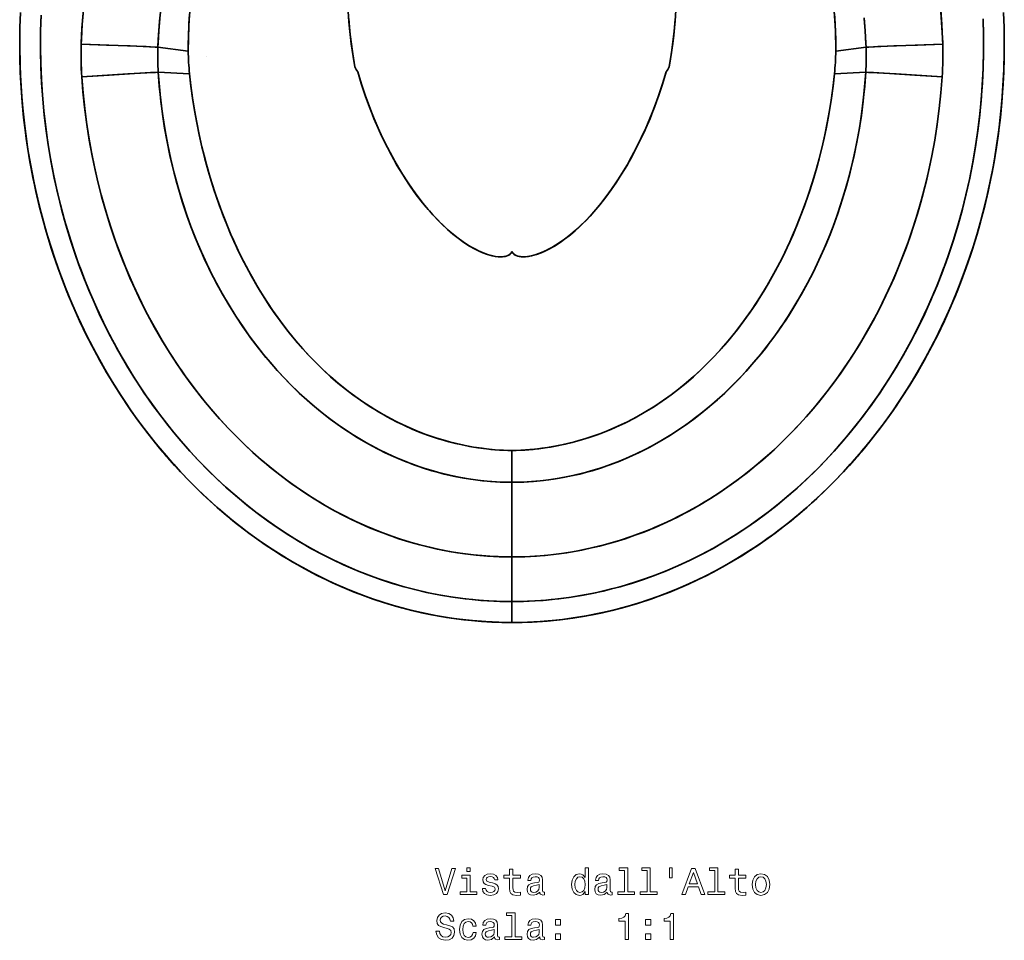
# Model space of a CAD drawing. Extents: x 405 to 1701, y 24 to 1432.
# Tile 1 of 7: x 405 to 784, y 24 to 378. Entities that reach past the tile are written whole.
import ezdxf

# ---------------------------------------------------------------- set-up
doc = ezdxf.new("R2010")
doc.units = 0

msp = doc.modelspace()

# ---------------------------------------------------------------- linework, layer by layer
at = {"color": 7, "lineweight": 35, "ltscale": 0.293457}
for p, q in [((469.97, 365.58), (458.32, 367.02)), ((469.97, 365.58), (458.32, 367.02)), ((719.05, 365.58), (730.7, 367.02)), ((719.05, 365.58), (730.7, 367.02))]:
    msp.add_line(p, q, dxfattribs=at)
at = {"color": 7, "lineweight": 35, "ltscale": 0.000166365}
msp.add_line((476.93, 363.41), (476.92, 363.41), dxfattribs=at)
at = {"color": 7, "lineweight": 35, "ltscale": 0.30156}
for p, q in [((470.49, 356.83), (458.44, 357.4)), ((470.49, 356.83), (458.44, 357.4)), ((718.53, 356.83), (730.58, 357.4)), ((718.53, 356.83), (730.58, 357.4))]:
    msp.add_line(p, q, dxfattribs=at)
at = {"color": 7, "lineweight": 35, "ltscale": 3.68192e-05}
for p, q in [((535.17, 357.6), (535.18, 357.6)), ((535.17, 357.6), (535.18, 357.6)), ((653.85, 357.6), (653.85, 357.6)), ((653.85, 357.6), (653.85, 357.6))]:
    msp.add_line(p, q, dxfattribs=at)
at = {"color": 7, "lineweight": 35, "ltscale": 0.000292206}
msp.add_line((594.51, 288.55), (594.51, 288.56), dxfattribs=at)
at = {"color": 7, "lineweight": 35, "ltscale": 0.000253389}
msp.add_line((612.17, 291.45), (612.18, 291.45), dxfattribs=at)
at = {"color": 7, "lineweight": 35, "ltscale": 0.30448}
msp.add_line((594.51, 199.77), (594.51, 211.95), dxfattribs=at)
msp.add_line((594.51, 199.77), (594.51, 211.95), dxfattribs=at)
at = {"color": 7, "lineweight": 35}
msp.add_line((594.51, 171.07), (594.51, 199.77), dxfattribs=at)
msp.add_line((594.51, 171.07), (594.51, 199.77), dxfattribs=at)
at = {"color": 7, "lineweight": 35, "ltscale": 0.429147}
for p, q in [((594.51, 171.07), (594.51, 153.9)), ((594.51, 153.9), (594.51, 171.07))]:
    msp.add_line(p, q, dxfattribs=at)
at = {"color": 7, "lineweight": 35, "ltscale": 0.201811}
msp.add_line((594.51, 145.83), (594.51, 153.9), dxfattribs=at)
msp.add_line((594.51, 145.83), (594.51, 153.9), dxfattribs=at)
at = {"color": 7, "lineweight": 35}
for points in [[(719.05, 365.58), (719.02, 369.39), (718.89, 373.6), (718.72, 377.17), (718.33, 382.74)], [(405.42, 380.35), (405.22, 374.59), (405.14, 368.82), (405.18, 363.05), (405.36, 357.29), (405.66, 351.53), (406.09, 345.78), (406.65, 340.04), (407.34, 334.31), (408.15, 328.61), (409.09, 322.92), (410.16, 317.25), (411.35, 311.61), (412.68, 306), (414.13, 300.42), (415.71, 294.87), (417.42, 289.37), (419.25, 283.9), (421.21, 278.48), (423.31, 273.1), (425.53, 267.77), (427.88, 262.5), (430.35, 257.28), (432.96, 252.13), (435.69, 247.04), (438.56, 242.01), (441.55, 237.06), (444.66, 232.19), (447.91, 227.4), (451.28, 222.69), (454.78, 218.08), (458.4, 213.56), (460.26, 211.33), (462.15, 209.14), (464.72, 206.25), (467.34, 203.41), (470.01, 200.61), (472.74, 197.87), (475.52, 195.19), (478.36, 192.55), (481.24, 189.97), (484.18, 187.45), (487.16, 184.99), (490.2, 182.59), (493.29, 180.25), (496.42, 177.97), (499.6, 175.76), (502.83, 173.62), (506.1, 171.54), (509.42, 169.53), (512.78, 167.6), (516.18, 165.74), (519.62, 163.95), (523.11, 162.24), (526.63, 160.6), (530.18, 159.05), (533.78, 157.57), (537.4, 156.18), (541.06, 154.87), (544.74, 153.64), (548.46, 152.5), (552.2, 151.45), (555.97, 150.48), (559.75, 149.6), (563.56, 148.82), (567.39, 148.12), (571.23, 147.51), (575.09, 147), (578.96, 146.58), (582.84, 146.25), (586.73, 146.02), (590.62, 145.88), (594.51, 145.83)], [(413.38, 379.33), (413.19, 373.19), (413.14, 367.05), (413.24, 360.91), (413.49, 354.77), (413.89, 348.64), (414.44, 342.52), (415.14, 336.42), (415.99, 330.34), (416.99, 324.28), (418.13, 318.25), (419.43, 312.25), (420.84, 306.4), (422.4, 300.59), (424.11, 294.81), (425.95, 289.09), (427.95, 283.41), (430.08, 277.78), (432.36, 272.21), (434.78, 266.7), (437.35, 261.26), (438.69, 258.56), (440.06, 255.88), (441.47, 253.22), (442.91, 250.59), (444.89, 247.1), (446.94, 243.65), (449.04, 240.24), (452.21, 235.37), (453.85, 232.95), (455.52, 230.56), (457.2, 228.22), (458.92, 225.9), (461.58, 222.45), (464.3, 219.05), (467.1, 215.72), (469.97, 212.44), (473.41, 208.71), (476.94, 205.06), (480.56, 201.5), (484.28, 198.05), (488.1, 194.69), (492, 191.44), (495.98, 188.3), (500.06, 185.28), (504.08, 182.46), (508.17, 179.76), (512.33, 177.18), (516.57, 174.72), (520.88, 172.37), (525.25, 170.16), (529.68, 168.07), (534.18, 166.12), (538.73, 164.3), (543.33, 162.62), (547.99, 161.08), (552.52, 159.73), (557.08, 158.52), (561.68, 157.44), (566.32, 156.51), (570.97, 155.72), (575.66, 155.06), (580.35, 154.56), (585.06, 154.19), (589.79, 153.97), (594.51, 153.9)], [(429.62, 381.43), (429.18, 375.8), (428.88, 370.17), (428.81, 368.22)], [(428.81, 368.22), (428.83, 368.68), (429.1, 374.4), (429.5, 380.1)], [(459.25, 380.5), (458.92, 377), (458.66, 373.49), (458.45, 369.97), (458.32, 367.02)], [(470.54, 380.78), (470.32, 377.53), (470.19, 375.1), (470.06, 371.69), (469.98, 367.83), (469.97, 365.58)], [(531.55, 380.82), (531.81, 376.93), (532.16, 373), (532.61, 369.05), (533.24, 364.49), (534.08, 359.48)], [(783.6, 380.35), (783.8, 374.59), (783.88, 368.82), (783.84, 363.05), (783.66, 357.29), (783.36, 351.53), (782.93, 345.78), (782.37, 340.04), (781.68, 334.31), (780.87, 328.61), (779.93, 322.92), (778.86, 317.25), (777.67, 311.61), (776.34, 306), (774.89, 300.42), (773.31, 294.87), (771.61, 289.37), (769.77, 283.9), (767.81, 278.48), (765.71, 273.1), (763.49, 267.77), (761.15, 262.5), (758.67, 257.28), (756.06, 252.13), (753.33, 247.04), (750.47, 242.01), (747.48, 237.06), (744.36, 232.19), (741.11, 227.4), (737.74, 222.69), (734.24, 218.08), (730.62, 213.56), (728.76, 211.33), (726.87, 209.14), (724.3, 206.25), (721.68, 203.41), (719.01, 200.61), (716.28, 197.87), (713.5, 195.19), (710.66, 192.55), (707.78, 189.97), (704.84, 187.45), (701.86, 184.99), (698.82, 182.59), (695.73, 180.25), (692.6, 177.97), (689.42, 175.76), (686.19, 173.62), (682.92, 171.54), (679.6, 169.53), (676.24, 167.6), (672.84, 165.74), (669.4, 163.95), (665.91, 162.24), (662.4, 160.6), (658.84, 159.05), (655.25, 157.57), (651.62, 156.18), (647.96, 154.87), (644.28, 153.64), (640.56, 152.5), (636.82, 151.45), (633.05, 150.48), (629.27, 149.6), (625.46, 148.82), (621.63, 148.12), (617.79, 147.51), (613.93, 147), (610.06, 146.58), (606.18, 146.25), (602.3, 146.02), (598.4, 145.88), (594.51, 145.83)], [(654.94, 359.48), (655.06, 360.17), (655.85, 364.96), (656.41, 369.05), (656.88, 373.12), (657.23, 377.16), (657.49, 381.16)], [(718.54, 380.05), (718.78, 376.01), (718.93, 372.5), (719.05, 367.15), (719.05, 365.58)], [(759.41, 381.43), (759.84, 375.8), (760.14, 370.17), (760.21, 368.22)], [(759.49, 380.46), (759.91, 374.59), (760.19, 368.71), (760.21, 368.22)], [(594.51, 153.9), (591.55, 153.93), (588.58, 154.02), (585.55, 154.16), (582.53, 154.37), (579.5, 154.64), (576.49, 154.96), (571.76, 155.6), (567.05, 156.38), (562.36, 157.3), (557.71, 158.36), (553.09, 159.57), (548.51, 160.91), (543.98, 162.4), (539.48, 164.01), (535.04, 165.76), (530.49, 167.71), (525.99, 169.8), (521.56, 172.02), (517.19, 174.37), (512.9, 176.84), (508.68, 179.44), (504.53, 182.16), (500.46, 184.99), (496.47, 187.94), (492.5, 191.03), (488.63, 194.24), (484.84, 197.55), (481.14, 200.96), (477.53, 204.47), (474.01, 208.07), (470.59, 211.76), (467.26, 215.53), (464.44, 218.89), (461.69, 222.3), (459.01, 225.78), (456.41, 229.31), (454.73, 231.68), (453.07, 234.08), (451.44, 236.52), (449.84, 238.98), (446.76, 243.95), (443.81, 248.99), (440.99, 254.12), (438.31, 259.32), (435.76, 264.58), (433.35, 269.91), (431.74, 273.68), (430.2, 277.47), (428.73, 281.3), (427.67, 284.18), (426.64, 287.08), (424.7, 292.91), (422.92, 298.79), (421.28, 304.72), (419.79, 310.69), (418.46, 316.69), (417.27, 322.72), (416.23, 328.78), (415.34, 334.87), (414.6, 340.98), (414.02, 347.1), (413.58, 353.24), (413.29, 359.38), (413.15, 365.54), (413.16, 371.69), (413.33, 378.01)], [(459.02, 378.03), (458.65, 373.34), (458.38, 368.64), (458.32, 367.02)], [(469.97, 365.58), (470.03, 370.58), (470.2, 375.3), (470.39, 378.73)], [(534.08, 359.48), (533.41, 363.43), (532.7, 368.32), (532.14, 373.21), (531.72, 378.09)], [(594.51, 153.9), (597.47, 153.93), (600.44, 154.02), (603.47, 154.16), (606.49, 154.37), (609.52, 154.64), (612.53, 154.96), (617.27, 155.6), (621.97, 156.38), (626.66, 157.3), (631.31, 158.36), (635.93, 159.57), (640.51, 160.91), (645.04, 162.4), (649.54, 164.01), (653.98, 165.76), (658.53, 167.71), (663.03, 169.8), (667.46, 172.02), (671.83, 174.37), (676.12, 176.84), (680.35, 179.44), (684.49, 182.16), (688.56, 184.99), (692.55, 187.94), (696.52, 191.03), (700.39, 194.24), (704.18, 197.55), (707.88, 200.96), (711.49, 204.47), (715.01, 208.07), (718.43, 211.76), (721.76, 215.53), (724.58, 218.89), (727.33, 222.3), (730.01, 225.78), (732.61, 229.31), (734.29, 231.68), (735.95, 234.08), (737.58, 236.52), (739.18, 238.98), (742.26, 243.95), (745.21, 248.99), (748.03, 254.12), (750.71, 259.32), (753.26, 264.58), (755.67, 269.91), (757.28, 273.68), (758.82, 277.47), (760.29, 281.3), (761.36, 284.18), (762.38, 287.08), (764.32, 292.91), (766.1, 298.79), (767.74, 304.72), (769.23, 310.69), (770.57, 316.69), (771.75, 322.72), (772.79, 328.78), (773.68, 334.87), (774.42, 340.98), (775, 347.1), (775.44, 353.24), (775.73, 359.38), (775.87, 365.54), (775.86, 371.69), (775.69, 378.01)], [(594.51, 153.9), (598.93, 153.97), (603.35, 154.16), (607.75, 154.47), (612.15, 154.92), (616.53, 155.49), (620.9, 156.18), (625.24, 157), (629.56, 157.94), (632.83, 158.74), (636.08, 159.61), (639.31, 160.55), (641.73, 161.3), (644.13, 162.09), (648.89, 163.77), (653.6, 165.6), (658.24, 167.58), (662.83, 169.7), (665.16, 170.84), (667.46, 172.02), (672.03, 174.48), (676.51, 177.08), (680.92, 179.81), (685.24, 182.67), (689.48, 185.65), (693.63, 188.76), (697.69, 191.99), (701.66, 195.32), (705.53, 198.77), (709.31, 202.32), (712.99, 205.98), (716.5, 209.65), (719.91, 213.41), (723.22, 217.25), (726.44, 221.18), (729.56, 225.18), (732.58, 229.27), (735.5, 233.42), (737.7, 236.7), (739.84, 240.02), (741.92, 243.37), (743.44, 245.92), (744.92, 248.48), (747.79, 253.66), (750.52, 258.92), (753.1, 264.25), (754.38, 267.01), (755.62, 269.8), (756.83, 272.6), (758, 275.42), (760.22, 281.1), (762.3, 286.84), (764.23, 292.63), (766.01, 298.46), (767.64, 304.34), (769.13, 310.26), (770.46, 316.21), (771.66, 322.19), (772.7, 328.2), (773.59, 334.24), (774.34, 340.3), (774.94, 346.37), (775.4, 352.45), (775.71, 358.79), (775.87, 365.14), (775.86, 371.49), (775.7, 377.83)], [(657.28, 377.73), (657.03, 374.69), (656.71, 371.59), (656.34, 368.5), (655.74, 364.21), (654.94, 359.48)], [(730.7, 367.02), (730.65, 368.33), (730.38, 373.32), (729.98, 378.3)], [(730.01, 378.03), (730.37, 373.34), (730.64, 368.64), (730.7, 367.02)], [(594.51, 145.86), (589.46, 145.94), (584.42, 146.18), (579.38, 146.57), (574.37, 147.12), (569.37, 147.83), (564.4, 148.69), (559.45, 149.7), (554.54, 150.87), (549.67, 152.18), (544.84, 153.64), (540.06, 155.25), (535.33, 157), (532.36, 158.17), (529.42, 159.4), (525.52, 161.14), (521.64, 162.98), (517.81, 164.91), (514.01, 166.95), (510.24, 169.08), (505.72, 171.81), (501.27, 174.68), (496.91, 177.66), (492.64, 180.77), (488.47, 183.98), (485.01, 186.8), (481.62, 189.68), (478.31, 192.63), (475.83, 194.94), (473.38, 197.29), (470.3, 200.36), (467.29, 203.5), (464.33, 206.72), (461.44, 210), (458.92, 212.98), (456.46, 216), (454.04, 219.08), (452.26, 221.43), (450.51, 223.79), (447.16, 228.54), (443.93, 233.38), (440.82, 238.29), (437.85, 243.28), (435.02, 248.33), (432.42, 253.24), (429.94, 258.19), (427.6, 263.18), (425.37, 268.21), (423.92, 271.67), (422.53, 275.14), (420.57, 280.3), (418.75, 285.43), (417.07, 290.54), (415.34, 296.25), (413.73, 302.01), (412.49, 306.91), (411.32, 311.89), (410.25, 316.95), (409.59, 320.37), (408.57, 326.17), (407.68, 331.99), (406.93, 337.81), (406.32, 343.64), (405.83, 349.45), (405.48, 355.25), (405.26, 361.04), (405.17, 366.82), (405.18, 370.76)], [(594.51, 145.86), (591.46, 145.89), (588.41, 145.97), (585.3, 146.12), (582.2, 146.33), (579.1, 146.6), (576, 146.92), (571.15, 147.56), (566.32, 148.34), (561.52, 149.26), (556.75, 150.33), (552.01, 151.53), (547.31, 152.88), (542.65, 154.36), (538.04, 155.98), (533.47, 157.72), (528.65, 159.74), (523.89, 161.9), (519.2, 164.2), (514.57, 166.64), (510.03, 169.21), (505.56, 171.91), (501.17, 174.74), (496.86, 177.7), (492.64, 180.77), (488.5, 183.96), (484.72, 187.04), (481.01, 190.21), (477.39, 193.48), (473.85, 196.84), (470.39, 200.28), (467.01, 203.8), (464.37, 206.67), (461.79, 209.6), (459.26, 212.57), (457.41, 214.82), (455.59, 217.09), (453.79, 219.41), (452.02, 221.76), (448.58, 226.49), (445.28, 231.32), (442.1, 236.23), (439.06, 241.22), (436.14, 246.29), (433.36, 251.42), (430.71, 256.63), (428.19, 261.9), (425.96, 266.85), (423.84, 271.86), (421.84, 276.91), (419.95, 282), (418.18, 287.14), (416.52, 292.31), (414.97, 297.51), (413.35, 303.48), (411.87, 309.48), (410.54, 315.51), (409.36, 321.58), (408.33, 327.67), (407.44, 333.78), (406.7, 339.92), (406.1, 346.07), (405.65, 352.23), (405.35, 358.4), (405.19, 364.58), (405.18, 370.76)], [(428.81, 368.22), (438.48, 367.89), (447.58, 367.54), (455.01, 367.21), (457.53, 367.07), (458.32, 367.02)], [(428.81, 368.22), (446.55, 367.58), (453.83, 367.27), (457.29, 367.09), (458.32, 367.02)], [(783.84, 370.91), (783.83, 364.85), (783.69, 358.78), (783.4, 352.7), (782.97, 346.6), (782.39, 340.49), (781.66, 334.37), (780.93, 329.2), (780.1, 324.04), (779.16, 318.9), (778.11, 313.78), (777.04, 309.02), (775.89, 304.33), (774.67, 299.74), (773.38, 295.19), (771.99, 290.67), (770.51, 286.15), (768.62, 280.76), (766.57, 275.35), (765.26, 272.07), (763.15, 267.05), (760.92, 262.09), (758.59, 257.18), (756.14, 252.34), (753.58, 247.56), (750.92, 242.84), (748.14, 238.2), (745.25, 233.62), (742.23, 229.07), (739.09, 224.59), (735.83, 220.19), (732.46, 215.87), (728.97, 211.64), (725.37, 207.48), (721.66, 203.43), (718.42, 200.06), (715.11, 196.77), (711.75, 193.59), (709.67, 191.69), (707.56, 189.82), (705.43, 187.99), (703.27, 186.18), (700.33, 183.81), (697.33, 181.48), (694.28, 179.22), (689.95, 176.16), (685.54, 173.23), (681.04, 170.42), (676.47, 167.76), (671.83, 165.24), (668.01, 163.29), (664.16, 161.44), (660.27, 159.7), (656.35, 158.05), (652.37, 156.49), (647.6, 154.78), (642.78, 153.2), (637.92, 151.78), (633.01, 150.5), (628.06, 149.38), (623.08, 148.4), (618.08, 147.59), (613.05, 146.93), (608, 146.42), (602.93, 146.08), (597.86, 145.89), (594.51, 145.86)], [(594.51, 145.86), (597.56, 145.89), (600.61, 145.97), (603.72, 146.12), (606.82, 146.33), (609.92, 146.6), (613.02, 146.92), (617.87, 147.56), (622.7, 148.34), (627.5, 149.26), (632.27, 150.33), (637.01, 151.53), (641.71, 152.88), (646.37, 154.36), (650.98, 155.98), (655.55, 157.72), (660.37, 159.74), (665.13, 161.9), (669.82, 164.2), (674.45, 166.64), (678.99, 169.21), (683.46, 171.91), (687.85, 174.74), (692.16, 177.7), (696.38, 180.77), (700.52, 183.96), (704.3, 187.04), (708.01, 190.21), (711.63, 193.48), (715.17, 196.84), (718.63, 200.28), (722.01, 203.8), (724.65, 206.67), (727.23, 209.6), (729.76, 212.57), (731.61, 214.82), (733.43, 217.09), (735.23, 219.41), (737.01, 221.76), (740.44, 226.49), (743.74, 231.32), (746.92, 236.23), (749.96, 241.22), (752.88, 246.29), (755.66, 251.42), (758.31, 256.63), (760.83, 261.9), (763.06, 266.85), (765.18, 271.86), (767.18, 276.91), (769.07, 282), (770.84, 287.14), (772.5, 292.31), (774.05, 297.51), (775.68, 303.49), (777.15, 309.5), (778.48, 315.55), (779.67, 321.62), (780.7, 327.73), (781.59, 333.85), (782.33, 340), (782.93, 346.16), (783.38, 352.34), (783.68, 358.52), (783.83, 364.71), (783.84, 370.9)], [(760.21, 368.22), (742.47, 367.58), (735.19, 367.27), (731.74, 367.09), (730.7, 367.02)], [(760.21, 368.22), (750.55, 367.89), (741.44, 367.54), (734.01, 367.21), (731.49, 367.07), (730.7, 367.02)], [(429.02, 355.67), (446.69, 356.79), (454, 357.2), (457.4, 357.37), (458.44, 357.4)], [(429.02, 355.67), (439.57, 356.35), (449.34, 356.95), (455.47, 357.28), (458.44, 357.4)], [(458.44, 357.4), (458.84, 352.02), (459.39, 346.66), (460.06, 341.31), (460.88, 335.98), (461.84, 330.68), (462.93, 325.41), (464.16, 320.17), (465.33, 315.69), (466.6, 311.25), (467.97, 306.83), (469.44, 302.45), (471.02, 298.1), (472.68, 293.86), (474.42, 289.68), (476.44, 285.18), (478.57, 280.74), (480.82, 276.36), (483.19, 272.05), (485.67, 267.81), (488.26, 263.65), (490.97, 259.58), (493.8, 255.58), (496.32, 252.22), (498.9, 248.95), (501.55, 245.78), (504.22, 242.74), (506.97, 239.78), (509.8, 236.89), (512.69, 234.09), (515.58, 231.45), (518.53, 228.89), (521.55, 226.42), (524.58, 224.08), (527.67, 221.83), (529.57, 220.51), (531.48, 219.23), (533.39, 218.01), (535.31, 216.82), (537.93, 215.27), (540.59, 213.79), (543.28, 212.38), (546.54, 210.77), (549.86, 209.26), (553.21, 207.86), (556.6, 206.56), (560.03, 205.37), (563.68, 204.23), (567.37, 203.22), (571.09, 202.33), (574.84, 201.57), (578.61, 200.95), (582.39, 200.45), (586.19, 200.09), (589.99, 199.87), (593.8, 199.78), (594.51, 199.77)], [(458.44, 357.4), (458.86, 351.78), (459.44, 346.19), (460.16, 340.61), (461.04, 335.05), (462.06, 329.52), (463.24, 324.02), (464.57, 318.56), (466.04, 313.13), (466.85, 310.42), (467.69, 307.71), (468.55, 305.05), (469.46, 302.4), (471.02, 298.1), (473.02, 293.01), (474.64, 289.19), (476.13, 285.86), (478.3, 281.28), (480.61, 276.77), (483.03, 272.33), (485.58, 267.96), (488.25, 263.68), (491.04, 259.48), (493.96, 255.36), (497, 251.34), (499.86, 247.79), (501.08, 246.33), (503.76, 243.26), (506.52, 240.26), (509.35, 237.34), (512.27, 234.5), (515.75, 231.3), (517.78, 229.53), (520.85, 226.99), (523.86, 224.62), (527.25, 222.12), (529.41, 220.62), (531.6, 219.15), (534.73, 217.17), (538.26, 215.09), (541.84, 213.12), (545.5, 211.27), (549.2, 209.55), (552.97, 207.95), (556.78, 206.49), (560.64, 205.17), (564.54, 203.98), (568.48, 202.94), (572.46, 202.04), (575.99, 201.37), (579.55, 200.81), (583.12, 200.38), (586.7, 200.06), (590.29, 199.86), (593.88, 199.77), (594.51, 199.77)], [(594.51, 211.95), (591.22, 212.06), (587.94, 212.28), (584.67, 212.61), (581.41, 213.04), (578.18, 213.58), (575.49, 214.11), (572.83, 214.71), (570.18, 215.38), (568.21, 215.93), (566.25, 216.51), (564.3, 217.14), (562.36, 217.81), (559.23, 218.97), (556.14, 220.23), (553.1, 221.59), (549.7, 223.24), (546.37, 225), (543.11, 226.87), (539.91, 228.84), (536.79, 230.91), (533.89, 232.97), (531.61, 234.68), (528.31, 237.31), (527.72, 237.8), (524.65, 240.46), (521.66, 243.2), (518.77, 246.04), (515.96, 248.95), (514.05, 251.05), (511.84, 253.57), (509.7, 256.14), (507.92, 258.38), (505.31, 261.81), (502.81, 265.31), (501.12, 267.8), (498.74, 271.48), (496.47, 275.21), (494.29, 279), (492.21, 282.85), (490.23, 286.74), (488.82, 289.66), (487.47, 292.6), (486.27, 295.32), (484.78, 298.88), (483.55, 301.97), (481.7, 306.93), (479.99, 311.92), (478.41, 316.93), (476.97, 321.97), (476.07, 325.38), (475.23, 328.79), (474.17, 333.45), (473.22, 338.12), (472.38, 342.82), (471.64, 347.54), (471, 352.26), (470.49, 356.83)], [(470.49, 356.83), (471.02, 352.12), (471.66, 347.41), (472.4, 342.71), (473.24, 338.02), (474.19, 333.37), (475.24, 328.74), (476.39, 324.13), (477.65, 319.53), (479.02, 314.95), (480.46, 310.49), (482, 306.1), (483.61, 301.8), (485.31, 297.57), (486.4, 295.02), (487.52, 292.48), (488.67, 289.99), (489.85, 287.52), (491.5, 284.21), (493.23, 280.94), (495.02, 277.7), (496.33, 275.44), (497.67, 273.2), (499.04, 271.01), (500.44, 268.83), (502.38, 265.94), (504.38, 263.09), (506.46, 260.28), (508.88, 257.16), (511.39, 254.11), (513.99, 251.11), (516.58, 248.3), (519.25, 245.55), (522.01, 242.88), (524.75, 240.36), (527.57, 237.92), (530.42, 235.61), (533.3, 233.41), (536.21, 231.32), (539.55, 229.08), (542.98, 226.95), (546.49, 224.93), (550.08, 223.05), (553.75, 221.29), (557.49, 219.67), (559.4, 218.9), (561.34, 218.18), (563.28, 217.49), (565.23, 216.84), (567.87, 216.03), (570.52, 215.29), (573.2, 214.62), (576.45, 213.91), (579.71, 213.31), (583, 212.82), (586.31, 212.43), (589.64, 212.16), (592.91, 211.99), (594.51, 211.95)], [(535.18, 357.6), (536.61, 352.87), (538.18, 348.18), (539.89, 343.52), (541.42, 339.69), (543.04, 335.9), (544.76, 332.15), (546.58, 328.47), (548.49, 324.85), (550.4, 321.46), (552.36, 318.21), (554.25, 315.27), (556.21, 312.41), (558.23, 309.63), (560.31, 306.96), (562.23, 304.65), (564.19, 302.43), (566.2, 300.32), (568.1, 298.45), (570.02, 296.68), (571.88, 295.1), (573.76, 293.62), (575.99, 292.02), (578.22, 290.59), (580.41, 289.36), (581.88, 288.64), (583.32, 288.02), (585.04, 287.39), (586.68, 286.92), (588.21, 286.62), (589.65, 286.47), (590.31, 286.46), (590.92, 286.49), (591.67, 286.58), (592.32, 286.74), (592.89, 286.94), (593.5, 287.28), (593.96, 287.67), (594.29, 288.11), (594.51, 288.55)], [(535.18, 357.6), (536.55, 353.06), (538.06, 348.52), (539.71, 343.99), (541.51, 339.48), (543.45, 335), (544.47, 332.77), (545.54, 330.55), (547.22, 327.22), (549, 323.92), (551.2, 320.12), (553.4, 316.57), (555.39, 313.57), (557.71, 310.33), (560.14, 307.16), (561.42, 305.61), (562.72, 304.08), (564.05, 302.59), (565.41, 301.13), (567.56, 298.97), (569.69, 296.98), (571.8, 295.16), (573.74, 293.63), (575.73, 292.19), (577.78, 290.86), (579.88, 289.64), (581.67, 288.74), (583.48, 287.95), (585.09, 287.37), (585.98, 287.1), (586.86, 286.88), (588.02, 286.64), (589.14, 286.5), (590.2, 286.46), (591.34, 286.53), (591.86, 286.62), (592.33, 286.74), (592.9, 286.95), (593.38, 287.21), (593.78, 287.5), (594.02, 287.75), (594.22, 288.01), (594.51, 288.55)], [(653.85, 357.6), (652.42, 352.87), (650.84, 348.18), (649.13, 343.52), (647.6, 339.69), (645.98, 335.9), (644.26, 332.15), (642.44, 328.47), (640.53, 324.85), (638.62, 321.46), (636.66, 318.21), (634.77, 315.27), (632.81, 312.41), (630.79, 309.63), (628.71, 306.96), (626.79, 304.65), (624.83, 302.43), (622.82, 300.32), (620.92, 298.45), (619, 296.68), (617.14, 295.1), (615.26, 293.62), (613.03, 292.02), (610.8, 290.59), (608.61, 289.36), (607.14, 288.64), (605.7, 288.02), (603.98, 287.39), (602.34, 286.92), (600.81, 286.62), (599.37, 286.47), (598.71, 286.46), (598.1, 286.49), (597.35, 286.58), (596.7, 286.74), (596.13, 286.94), (595.52, 287.28), (595.06, 287.67), (594.73, 288.11), (594.51, 288.55)], [(594.51, 288.55), (594.8, 288), (595.01, 287.74), (595.26, 287.49), (595.66, 287.19), (596.16, 286.93), (596.74, 286.73), (597.23, 286.61), (597.77, 286.52), (598.38, 286.47), (599.03, 286.46), (599.76, 286.49), (600.51, 286.57), (602.02, 286.85), (602.94, 287.07), (603.86, 287.35), (604.89, 287.7), (605.92, 288.11), (607.06, 288.6), (608.19, 289.15), (609.41, 289.79), (610.62, 290.49), (611.94, 291.3), (613.23, 292.16), (615.13, 293.52), (616.97, 294.96), (618.76, 296.47), (620.22, 297.79), (621.64, 299.14), (623.11, 300.61), (624.54, 302.11), (626.01, 303.75), (628.34, 306.5), (630.56, 309.33), (632.68, 312.22), (634.71, 315.17), (636.82, 318.47), (638.89, 321.93), (640.07, 324.02), (641.55, 326.75), (643.7, 331), (645.71, 335.29), (647.58, 339.62), (649.31, 343.98), (650.91, 348.35), (652.45, 352.97), (653.85, 357.6)], [(594.51, 199.77), (598.58, 199.85), (601.96, 200.03), (605.33, 200.32), (608.68, 200.71), (612.68, 201.31), (616.65, 202.06), (620.59, 202.95), (624.5, 203.99), (628.37, 205.16), (632.19, 206.48), (635.97, 207.92), (639.71, 209.5), (643.38, 211.2), (647.28, 213.17), (651.11, 215.28), (654.86, 217.52), (658.53, 219.89), (662.13, 222.38), (665.16, 224.62), (667.21, 226.21), (669.22, 227.84), (671.38, 229.65), (673.5, 231.5), (676.35, 234.11), (679.13, 236.8), (681.84, 239.56), (684.48, 242.39), (687.56, 245.89), (690.32, 249.21), (691.96, 251.26), (693.54, 253.32), (695.09, 255.4), (696.6, 257.5), (698.08, 259.62), (699.53, 261.77), (700.95, 263.95), (703.68, 268.36), (706.29, 272.85), (708.76, 277.43), (711.11, 282.08), (713.32, 286.8), (715.19, 291.06), (716.84, 295.09), (718.54, 299.56), (719.81, 303.11), (721.55, 308.39), (723.14, 313.7), (724.58, 319.06), (725.88, 324.45), (727.03, 329.88), (728.03, 335.34), (728.89, 340.82), (729.6, 346.33), (730.16, 351.86), (730.58, 357.4)], [(730.58, 357.4), (730.18, 352.02), (729.64, 346.66), (728.96, 341.31), (728.14, 335.98), (727.18, 330.68), (726.09, 325.41), (724.86, 320.17), (723.69, 315.69), (722.43, 311.25), (721.05, 306.83), (719.58, 302.45), (718, 298.1), (716.34, 293.86), (714.6, 289.68), (712.58, 285.18), (710.45, 280.74), (708.2, 276.36), (705.84, 272.05), (703.35, 267.81), (700.76, 263.65), (698.05, 259.58), (695.22, 255.58), (692.7, 252.22), (690.12, 248.95), (687.47, 245.78), (684.8, 242.74), (682.05, 239.78), (679.22, 236.89), (676.33, 234.09), (673.44, 231.45), (670.49, 228.89), (667.47, 226.42), (664.44, 224.08), (661.35, 221.83), (659.45, 220.51), (657.54, 219.23), (655.63, 218.01), (653.71, 216.82), (651.09, 215.27), (648.43, 213.79), (645.75, 212.38), (642.48, 210.77), (639.17, 209.26), (635.81, 207.86), (632.42, 206.56), (629, 205.37), (625.34, 204.23), (621.65, 203.22), (617.93, 202.33), (614.18, 201.57), (610.41, 200.95), (606.63, 200.45), (602.83, 200.09), (599.03, 199.87), (595.22, 199.78), (594.51, 199.77)], [(718.53, 356.83), (718, 352.12), (717.37, 347.41), (716.62, 342.71), (715.78, 338.02), (714.83, 333.37), (713.78, 328.74), (712.63, 324.13), (711.37, 319.53), (710, 314.95), (708.56, 310.49), (707.02, 306.1), (705.41, 301.8), (703.71, 297.57), (702.62, 295.02), (701.5, 292.48), (700.35, 289.99), (699.17, 287.52), (697.52, 284.21), (695.79, 280.94), (694, 277.7), (692.69, 275.44), (691.35, 273.2), (689.98, 271.01), (688.58, 268.83), (686.64, 265.94), (684.64, 263.09), (682.56, 260.28), (680.14, 257.16), (677.63, 254.11), (675.03, 251.11), (672.44, 248.3), (669.77, 245.55), (667.02, 242.88), (664.27, 240.36), (661.45, 237.92), (658.6, 235.61), (655.72, 233.41), (652.81, 231.32), (649.47, 229.08), (646.04, 226.95), (642.53, 224.93), (638.94, 223.05), (635.27, 221.29), (631.53, 219.67), (629.62, 218.9), (627.68, 218.18), (625.74, 217.49), (623.79, 216.84), (621.16, 216.03), (618.5, 215.29), (615.82, 214.62), (612.58, 213.91), (609.31, 213.31), (606.02, 212.82), (602.71, 212.43), (599.39, 212.16), (596.12, 211.99), (594.51, 211.95)], [(718.53, 356.83), (717.9, 351.33), (717.13, 345.84), (716.21, 340.35), (715.31, 335.65), (714.3, 330.97), (713.19, 326.33), (711.98, 321.71), (710.58, 316.85), (709.06, 312.01), (707.42, 307.2), (705.64, 302.41), (704.09, 298.49), (702.06, 293.74), (701.38, 292.22), (699.45, 288.1), (697.42, 284.03), (695.28, 280), (693.03, 276.02), (690.67, 272.11), (688.41, 268.56), (686.08, 265.12), (683.71, 261.82), (681.24, 258.56), (679.45, 256.31), (677.92, 254.45), (676.36, 252.62), (674.22, 250.21), (672.02, 247.86), (669.77, 245.55), (667.05, 242.91), (664.3, 240.39), (661.48, 237.95), (658.59, 235.61), (656.2, 233.76), (653.38, 231.72), (652.3, 230.97), (648.9, 228.71), (645.41, 226.57), (641.83, 224.56), (638.18, 222.67), (634.45, 220.92), (632.57, 220.1), (630.66, 219.32), (628.74, 218.57), (626.8, 217.86), (624.87, 217.19), (622.92, 216.56), (620.29, 215.78), (617.64, 215.06), (614.97, 214.42), (611.61, 213.72), (608.22, 213.14), (604.81, 212.66), (601.39, 212.31), (597.96, 212.07), (594.51, 211.95)], [(760, 355.67), (742.33, 356.79), (735.03, 357.2), (731.62, 357.37), (730.58, 357.4)], [(760, 355.67), (749.45, 356.35), (739.68, 356.95), (733.55, 357.28), (730.58, 357.4)], [(594.51, 171.07), (591.53, 171.1), (589.16, 171.17), (586.02, 171.33), (582.88, 171.56), (579.74, 171.86), (576.61, 172.24), (573.49, 172.68), (570.39, 173.2), (568.06, 173.63), (565.75, 174.1), (561.15, 175.16), (556.58, 176.38), (552.06, 177.74), (547.58, 179.25), (543.16, 180.91), (538.8, 182.71), (534.49, 184.64), (530.25, 186.71), (525.96, 188.98), (521.74, 191.38), (517.6, 193.9), (513.54, 196.55), (509.57, 199.33), (505.68, 202.21), (501.88, 205.21), (498.42, 208.1), (495.03, 211.09), (491.73, 214.16), (488.5, 217.31), (485.36, 220.55), (481.97, 224.22), (478.68, 227.99), (475.5, 231.84), (472.42, 235.77), (470.74, 238.02), (469.08, 240.29), (467.46, 242.59), (465.86, 244.91), (462.78, 249.62), (459.84, 254.41), (457.02, 259.29), (454.34, 264.23), (451.79, 269.25), (449.38, 274.33), (447.1, 279.47), (444.95, 284.66), (443.19, 289.23), (441.53, 293.82), (439.97, 298.45), (438.23, 304.03), (436.64, 309.65), (435.19, 315.31), (433.89, 321), (432.72, 326.72), (431.7, 332.47), (430.81, 338.25), (430.07, 344.04), (429.48, 349.85), (429.02, 355.67)], [(429.02, 355.67), (429.5, 349.55), (430.14, 343.44), (430.94, 337.34), (431.9, 331.27), (433.01, 325.23), (433.62, 322.22), (434.28, 319.22), (435.33, 314.74), (436.48, 310.27), (437.71, 305.83), (439.03, 301.41), (440.54, 296.72), (442.15, 292.06), (443.87, 287.43), (445.67, 282.88), (447.55, 278.41), (449.78, 273.46), (452.13, 268.57), (454.6, 263.74), (457.19, 258.98), (459.91, 254.29), (462.76, 249.67), (465.72, 245.13), (468.34, 241.34), (471.04, 237.61), (473.8, 233.99), (476.63, 230.45), (479.51, 227.03), (482.47, 223.67), (485.45, 220.45), (488.51, 217.31), (491.64, 214.24), (494.85, 211.25), (498.05, 208.42), (501.31, 205.68), (504.64, 203.01), (508.05, 200.43), (511.43, 198), (514.88, 195.66), (518.39, 193.41), (520.53, 192.09), (522.7, 190.82), (524.87, 189.58), (527.06, 188.38), (530.02, 186.83), (533.02, 185.34), (536.05, 183.92), (539.73, 182.31), (543.45, 180.8), (547.22, 179.38), (551.02, 178.08), (554.85, 176.88), (559.09, 175.69), (563.37, 174.63), (567.67, 173.71), (572, 172.92), (576.36, 172.27), (580.73, 171.76), (585.12, 171.39), (589.52, 171.16), (593.92, 171.07), (594.51, 171.07)], [(760, 355.67), (759.52, 349.56), (758.88, 343.47), (758.09, 337.4), (757.13, 331.34), (756.03, 325.32), (754.77, 319.32), (754.08, 316.34), (753.35, 313.36), (752.58, 310.4), (751.77, 307.44), (750.49, 303.03), (749.11, 298.64), (747.65, 294.28), (746.1, 289.94), (744.37, 285.42), (742.55, 280.94), (740.62, 276.49), (738.35, 271.56), (735.95, 266.68), (733.42, 261.87), (730.77, 257.13), (728, 252.46), (725.11, 247.86), (722.09, 243.34), (718.94, 238.91), (715.67, 234.56), (713.09, 231.3), (710.43, 228.1), (707.7, 224.95), (704.9, 221.87), (701.78, 218.59), (698.58, 215.4), (695.3, 212.28), (691.93, 209.26), (688.49, 206.32), (685.1, 203.58), (681.63, 200.92), (678.09, 198.36), (674.49, 195.89), (670.81, 193.52), (666.67, 191.02), (662.45, 188.64), (658.16, 186.4), (653.79, 184.3), (649.36, 182.34), (647.11, 181.41), (644.85, 180.52), (642.59, 179.67), (640.31, 178.86), (636.28, 177.53), (632.22, 176.31), (628.12, 175.22), (623.99, 174.26), (619.83, 173.42), (615.64, 172.7), (611.44, 172.11), (607.22, 171.66), (603.25, 171.35), (599.27, 171.15), (595.28, 171.07), (594.51, 171.07)], [(760, 355.67), (759.52, 349.55), (758.88, 343.44), (758.08, 337.34), (757.12, 331.27), (756.01, 325.23), (755.4, 322.22), (754.74, 319.22), (753.69, 314.74), (752.54, 310.27), (751.31, 305.83), (749.99, 301.41), (748.48, 296.72), (746.87, 292.06), (745.15, 287.43), (743.35, 282.88), (741.47, 278.41), (739.24, 273.46), (736.89, 268.57), (734.42, 263.74), (731.83, 258.98), (729.11, 254.29), (726.26, 249.67), (723.3, 245.13), (720.69, 241.34), (717.98, 237.61), (715.22, 233.99), (712.39, 230.45), (709.52, 227.03), (706.55, 223.67), (703.57, 220.45), (700.51, 217.31), (697.38, 214.24), (694.17, 211.25), (690.97, 208.42), (687.71, 205.68), (684.38, 203.01), (680.97, 200.43), (677.59, 198), (674.14, 195.66), (670.63, 193.41), (668.49, 192.09), (666.32, 190.82), (664.15, 189.58), (661.96, 188.38), (659, 186.83), (656, 185.34), (652.97, 183.92), (649.29, 182.31), (645.57, 180.8), (641.81, 179.38), (638, 178.08), (634.17, 176.88), (629.93, 175.69), (625.65, 174.63), (621.35, 173.71), (617.02, 172.92), (612.66, 172.27), (608.29, 171.76), (603.9, 171.39), (599.5, 171.16), (595.1, 171.07), (594.51, 171.07)]]:
    msp.add_lwpolyline(points, dxfattribs=at)
at = {"color": 7, "lineweight": 13}
for points in [[(571.35, 51.23), (568.85, 42.71), (566.27, 51.23), (564.9, 51.23), (568.13, 41.22), (569.57, 41.22), (572.72, 51.23)], [(578.46, 51.56), (577.12, 51.56), (577.12, 50.12), (578.46, 50.12)], [(593.59, 47.61), (593.59, 43.74), (593.67, 42.48), (594.08, 41.62), (594.89, 41.11), (596.25, 40.94), (597.75, 41.01), (597.75, 42.11), (596.66, 42.02), (595.66, 42.14), (595.13, 42.5), (594.9, 43.1), (594.86, 43.95), (594.86, 47.61), (597.75, 47.61), (597.75, 48.69), (594.86, 48.69), (594.86, 50.96), (593.59, 50.96), (593.59, 48.69), (591.4, 48.69), (591.4, 47.61)], [(622.67, 42.41), (622.67, 41.22), (623.93, 41.22), (623.93, 51.56), (622.68, 51.56), (622.68, 47.77), (621.72, 48.87), (621.12, 49.13), (620.45, 49.23), (619.22, 48.94), (618.27, 48.13), (617.65, 46.84), (617.44, 45.09), (617.65, 43.35), (618.27, 42.04), (619.22, 41.22), (620.45, 40.94), (621.12, 41.04), (621.73, 41.3)], [(637.78, 50.5), (637.78, 42.28), (635.17, 42.28), (635.17, 41.22), (641.64, 41.22), (641.64, 42.28), (639.05, 42.28), (639.05, 51.56), (635.79, 51.56), (635.79, 50.5)], [(646.46, 50.5), (646.46, 42.28), (643.85, 42.28), (643.85, 41.22), (650.32, 41.22), (650.32, 42.28), (647.72, 42.28), (647.72, 51.56), (644.47, 51.56), (644.47, 50.5)], [(655.12, 51.58), (655.12, 47.66), (656.08, 47.66), (656.08, 51.58)], [(659.89, 41.22), (661.21, 41.22), (662.26, 44.16), (666.25, 44.16), (667.31, 41.22), (668.66, 41.22), (665, 51.23), (663.53, 51.23)], [(662.72, 45.38), (664.27, 49.79), (665.81, 45.38)], [(672.48, 50.5), (672.48, 42.28), (669.87, 42.28), (669.87, 41.22), (676.34, 41.22), (676.34, 42.28), (673.75, 42.28), (673.75, 51.56), (670.49, 51.56), (670.49, 50.5)], [(680.33, 47.61), (680.33, 43.74), (680.42, 42.48), (680.82, 41.62), (681.63, 41.11), (683, 40.94), (684.5, 41.01), (684.5, 42.11), (683.4, 42.02), (682.41, 42.14), (681.87, 42.5), (681.64, 43.1), (681.6, 43.95), (681.6, 47.61), (684.5, 47.61), (684.5, 48.69), (681.6, 48.69), (681.6, 50.96), (680.33, 50.96), (680.33, 48.69), (678.14, 48.69), (678.14, 47.61)], [(578.42, 42.28), (578.42, 48.69), (575.16, 48.69), (575.16, 47.61), (577.15, 47.61), (577.15, 42.28), (574.55, 42.28), (574.55, 41.22), (581.04, 41.22), (581.04, 42.28)], [(587, 45.73), (585.78, 46.01), (584.87, 46.35), (584.57, 47.02), (584.65, 47.5), (584.96, 47.84), (585.45, 48.06), (586.15, 48.15), (586.83, 48.06), (587.36, 47.8), (587.71, 47.41), (587.85, 46.89), (589.09, 46.89), (589.09, 46.92), (588.88, 47.86), (588.29, 48.59), (587.36, 49.05), (586.15, 49.23), (584.93, 49.05), (584.03, 48.58), (583.47, 47.87), (583.3, 46.98), (583.43, 46.11), (583.83, 45.51), (584.5, 45.08), (585.46, 44.77), (586.87, 44.43), (587.74, 44.07), (587.97, 43.78), (588.06, 43.35), (587.93, 42.82), (587.58, 42.41), (587.02, 42.15), (586.27, 42.07), (585.48, 42.15), (584.9, 42.45), (584.51, 42.94), (584.35, 43.62), (583.13, 43.62), (583.33, 42.47), (583.92, 41.63), (584.86, 41.13), (586.15, 40.94), (587.51, 41.13), (588.5, 41.63), (589.11, 42.44), (589.32, 43.49), (589.16, 44.4), (588.72, 45.02), (587.98, 45.42)], [(605.16, 42.22), (605.16, 42.18), (605.23, 41.69), (605.45, 41.35), (606.35, 41.07), (607.06, 41.19), (607.06, 42.17), (606.76, 42.12), (606.35, 42.31), (606.28, 42.89), (606.28, 46.89), (606.11, 47.92), (605.61, 48.64), (604.73, 49.07), (603.49, 49.23), (602.28, 49.05), (601.38, 48.56), (600.82, 47.8), (600.63, 46.79), (600.63, 46.71), (601.77, 46.71), (601.87, 47.31), (602.19, 47.74), (602.71, 48), (603.44, 48.1), (604.15, 48.03), (604.65, 47.82), (604.96, 47.44), (605.06, 46.92), (605, 46.32), (604.77, 46.01), (604.19, 45.87), (603.11, 45.75), (601.87, 45.5), (600.99, 45.03), (600.48, 44.31), (600.32, 43.25), (600.46, 42.3), (600.91, 41.59), (601.63, 41.14), (602.62, 40.99), (603.96, 41.29)], [(620.66, 48.09), (621.5, 47.89), (622.13, 47.33), (622.51, 46.39), (622.65, 45.09), (622.51, 43.78), (622.13, 42.84), (621.5, 42.27), (620.66, 42.08), (619.87, 42.27), (619.27, 42.84), (618.86, 43.79), (618.73, 45.09), (618.86, 46.37), (619.27, 47.31), (619.87, 47.89)], [(631.18, 42.22), (631.18, 42.18), (631.25, 41.69), (631.47, 41.35), (632.38, 41.07), (633.08, 41.19), (633.08, 42.17), (632.78, 42.12), (632.38, 42.31), (632.31, 42.89), (632.31, 46.89), (632.13, 47.92), (631.63, 48.64), (630.75, 49.07), (629.51, 49.23), (628.3, 49.05), (627.41, 48.56), (626.84, 47.8), (626.66, 46.79), (626.66, 46.71), (627.8, 46.71), (627.9, 47.31), (628.21, 47.74), (628.73, 48), (629.47, 48.1), (630.17, 48.03), (630.68, 47.82), (630.98, 47.44), (631.08, 46.92), (631.02, 46.32), (630.79, 46.01), (630.22, 45.87), (629.14, 45.75), (627.9, 45.5), (627.02, 45.03), (626.5, 44.31), (626.34, 43.25), (626.48, 42.3), (626.93, 41.59), (627.65, 41.14), (628.65, 40.99), (629.99, 41.29)], [(686.93, 45.08), (687.16, 43.32), (687.82, 42.02), (688.88, 41.22), (690.29, 40.94), (691.69, 41.22), (692.74, 42.01), (693.4, 43.3), (693.65, 45.08), (693.4, 46.84), (692.74, 48.15), (691.69, 48.94), (690.29, 49.23), (688.88, 48.94), (687.82, 48.13), (687.16, 46.84)], [(688.23, 45.09), (688.36, 46.39), (688.76, 47.33), (689.41, 47.9), (690.29, 48.1), (691.15, 47.9), (691.8, 47.34), (692.21, 46.39), (692.35, 45.09), (692.21, 43.78), (691.8, 42.83), (691.15, 42.25), (690.29, 42.07), (689.41, 42.25), (688.76, 42.83), (688.36, 43.78)], [(605.01, 43.92), (604.84, 43.18), (604.38, 42.6), (603.69, 42.22), (602.84, 42.09), (602.29, 42.17), (601.9, 42.4), (601.66, 42.8), (601.59, 43.36), (601.64, 43.87), (601.87, 44.23), (602.8, 44.63), (603.96, 44.8), (605.01, 45.15)], [(631.04, 43.92), (630.86, 43.18), (630.4, 42.6), (629.71, 42.22), (628.86, 42.09), (628.31, 42.17), (627.93, 42.4), (627.68, 42.8), (627.61, 43.36), (627.67, 43.87), (627.9, 44.23), (628.82, 44.63), (629.99, 44.8), (631.04, 45.15)], [(566.57, 27.24), (565.26, 27.24), (565.55, 25.71), (566.27, 24.59), (567.38, 23.91), (568.88, 23.67), (570.36, 23.9), (571.47, 24.53), (572.18, 25.52), (572.44, 26.84), (572.22, 28.02), (571.61, 28.78), (570.63, 29.28), (569.32, 29.66), (568.2, 29.93), (567.46, 30.25), (567.05, 30.71), (566.92, 31.43), (567.05, 32.08), (567.42, 32.57), (568, 32.9), (568.79, 33.02), (569.6, 32.87), (570.23, 32.48), (570.65, 31.84), (570.85, 30.96), (572.16, 30.96), (572.16, 30.99), (571.93, 32.34), (571.25, 33.35), (570.19, 33.98), (568.75, 34.2), (567.45, 33.98), (566.44, 33.38), (565.79, 32.44), (565.56, 31.23), (565.75, 30.15), (566.3, 29.41), (567.16, 28.92), (568.34, 28.55), (569.51, 28.22), (570.39, 27.9), (570.92, 27.44), (571.11, 26.69), (570.94, 25.93), (570.49, 25.35), (569.81, 24.99), (568.93, 24.88), (567.95, 25.03), (567.21, 25.5), (566.73, 26.24)], [(594.41, 33.22), (594.41, 25.01), (591.8, 25.01), (591.8, 23.94), (598.27, 23.94), (598.27, 25.01), (595.68, 25.01), (595.68, 34.28), (592.42, 34.28), (592.42, 33.22)], [(579.47, 29.11), (580.72, 29.11), (580.46, 30.26), (579.84, 31.17), (578.88, 31.73), (577.62, 31.95), (576.24, 31.66), (575.19, 30.86), (574.52, 29.54), (574.29, 27.79), (574.51, 26.04), (575.16, 24.75), (576.18, 23.94), (577.58, 23.67), (578.82, 23.88), (579.78, 24.49), (580.45, 25.44), (580.74, 26.71), (579.52, 26.71), (579.31, 25.9), (578.91, 25.29), (578.33, 24.92), (577.62, 24.8), (576.74, 24.99), (576.11, 25.57), (575.72, 26.5), (575.59, 27.83), (575.72, 29.13), (576.12, 30.06), (576.77, 30.64), (577.62, 30.84), (578.37, 30.71), (578.93, 30.38), (579.31, 29.83)], [(587.81, 24.95), (587.81, 24.9), (587.88, 24.41), (588.1, 24.07), (589.01, 23.79), (589.71, 23.91), (589.71, 24.89), (589.41, 24.85), (589.01, 25.03), (588.93, 25.61), (588.93, 29.62), (588.76, 30.64), (588.26, 31.36), (587.38, 31.79), (586.14, 31.95), (584.93, 31.78), (584.03, 31.29), (583.47, 30.52), (583.29, 29.52), (583.29, 29.43), (584.42, 29.43), (584.52, 30.03), (584.84, 30.47), (585.36, 30.73), (586.1, 30.83), (586.8, 30.75), (587.31, 30.54), (587.61, 30.16), (587.71, 29.64), (587.65, 29.04), (587.42, 28.74), (586.84, 28.59), (585.76, 28.48), (584.52, 28.22), (583.65, 27.76), (583.13, 27.04), (582.97, 25.97), (583.11, 25.02), (583.56, 24.31), (584.28, 23.87), (585.27, 23.71), (586.61, 24.01)], [(605.16, 24.95), (605.16, 24.9), (605.23, 24.41), (605.45, 24.07), (606.35, 23.79), (607.06, 23.91), (607.06, 24.89), (606.76, 24.85), (606.35, 25.03), (606.28, 25.61), (606.28, 29.62), (606.11, 30.64), (605.61, 31.36), (604.73, 31.79), (603.49, 31.95), (602.28, 31.78), (601.38, 31.29), (600.82, 30.52), (600.63, 29.52), (600.63, 29.43), (601.77, 29.43), (601.87, 30.03), (602.19, 30.47), (602.71, 30.73), (603.44, 30.83), (604.15, 30.75), (604.65, 30.54), (604.96, 30.16), (605.06, 29.64), (605, 29.04), (604.77, 28.74), (604.19, 28.59), (603.11, 28.48), (601.87, 28.22), (600.99, 27.76), (600.48, 27.04), (600.32, 25.97), (600.46, 25.02), (600.91, 24.31), (601.63, 23.87), (602.62, 23.71), (603.96, 24.01)], [(611.23, 29.53), (613.21, 29.53), (613.21, 31.68), (611.23, 31.68)], [(637.98, 23.94), (639.29, 23.94), (639.29, 34.01), (638.31, 34.01), (638.06, 33.13), (637.54, 32.54), (636.74, 32.2), (635.65, 32.08), (635.65, 31.06), (637.98, 31.06)], [(645.92, 29.53), (647.91, 29.53), (647.91, 31.68), (645.92, 31.68)], [(655.33, 23.94), (656.64, 23.94), (656.64, 34.01), (655.66, 34.01), (655.4, 33.13), (654.89, 32.54), (654.09, 32.2), (653, 32.08), (653, 31.06), (655.33, 31.06)], [(587.67, 26.65), (587.49, 25.9), (587.03, 25.32), (586.34, 24.95), (585.49, 24.82), (584.94, 24.89), (584.55, 25.12), (584.31, 25.52), (584.24, 26.09), (584.29, 26.59), (584.52, 26.95), (585.45, 27.35), (586.61, 27.53), (587.67, 27.87)], [(605.01, 26.65), (604.84, 25.9), (604.38, 25.32), (603.69, 24.95), (602.84, 24.82), (602.29, 24.89), (601.9, 25.12), (601.66, 25.52), (601.59, 26.09), (601.64, 26.59), (601.87, 26.95), (602.8, 27.35), (603.96, 27.53), (605.01, 27.87)], [(611.23, 23.94), (613.21, 23.94), (613.21, 26.09), (611.23, 26.09)], [(645.92, 23.94), (647.91, 23.94), (647.91, 26.09), (645.92, 26.09)]]:
    msp.add_lwpolyline(points, close=True, dxfattribs=at)
at = {"color": 7, "lineweight": 35}
for centre, radius, start, end in [((555.16, 364.03), 126.41, 178.0983, 183.7897), ((555.15, 364.03), 126.41, 178.0983, 183.7898), ((633.87, 364.03), 126.41, 356.2103, 1.9017), ((633.87, 364.03), 126.41, 356.2102, 1.9017), ((555.17, 363.45), 96.92, 177.8897, 183.5794), ((555.13, 363.45), 96.88, 177.8886, 183.5805), ((556.04, 366.32), 86.07, 180.4937, 186.3333), ((556.07, 366.32), 86.11, 180.4949, 186.3319), ((632.95, 366.32), 86.11, 353.6681, 359.5052), ((632.98, 366.32), 86.07, 353.6667, 359.5063), ((633.86, 363.45), 96.92, 356.4206, 2.1103), ((633.89, 363.45), 96.88, 356.4195, 2.1114), ((550.5, 367.77), 18.39, 206.7704, 213.5582), ((550.49, 367.76), 18.38, 206.7671, 213.5587), ((638.52, 367.77), 18.39, 326.4418, 333.2296), ((638.53, 367.76), 18.38, 326.4422, 333.232)]:
    msp.add_arc(centre, radius, start, end, dxfattribs=at)

doc.saveas('drawing.dxf')
